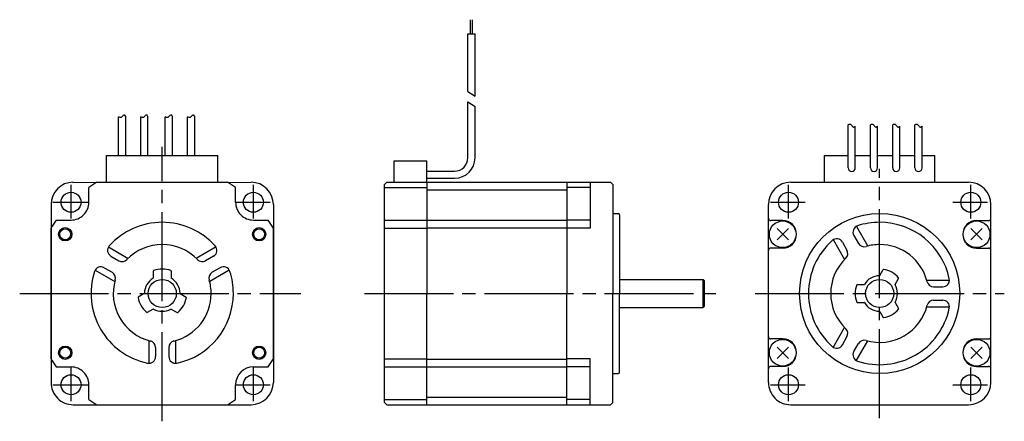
# Model space of a CAD drawing. Extents: x -193 to 28, y -29 to 62.
import ezdxf

# ---------------------------------------------------------------- set-up
doc = ezdxf.new("R2010")
doc.units = 0
doc.header["$MEASUREMENT"] = 0
doc.header["$PDSIZE"] = -0.5
doc.linetypes.add('CENTER', pattern=[27, 20, -2, 3, -2])
doc.layers.get('0').update_dxf_attribs({"linetype": 'CONTINUOUS'})

# ---------------------------------------------------------------- blocks, each defined once
blk = doc.blocks.new('A$C164903B8')
for p, q in [((-92, 58.37), (-92, 61.53)), ((-91.53, 58.37), (-91.53, 61.53)), ((-92.57, 45.41), (-92.57, 58.37)), ((-92.57, 58.37), (-90.97, 58.37)), ((-90.97, 44.37), (-90.97, 58.37)), ((-92.57, 45.41), (-90.97, 44.37)), ((-92.57, 30.5), (-92.57, 43.1)), ((-92.57, 43.1), (-90.97, 42.06)), ((-90.97, 30.5), (-90.97, 42.06)), ((-171.1, 31), (-171.1, 39.68)), ((-169.5, 31), (-169.5, 39.83)), ((-166.1, 31), (-166.1, 39.68)), ((-164.5, 31), (-164.5, 39.83)), ((-160.6, 31), (-160.6, 39.68)), ((-159, 31), (-159, 39.83)), ((-155.6, 31), (-155.6, 39.68)), ((-154, 31), (-154, 39.83)), ((-7.07, 28.23), (-7.07, 37.91)), ((-2.07, 28.23), (-2.07, 37.91)), ((2.93, 28.23), (2.93, 37.91)), ((7.93, 28.23), (7.93, 37.91)), ((-5.47, 28.23), (-5.47, 37.58)), ((-0.47, 28.23), (-0.47, 37.58)), ((4.53, 28.23), (4.53, 37.58)), ((9.53, 28.23), (9.53, 37.58)), ((-173.8, 31), (-148.79, 31)), ((-173.8, 25), (-173.8, 31)), ((-148.79, 25), (-148.79, 31)), ((-12.4, 25), (-12.4, 31)), ((-12.4, 31), (-7.07, 31)), ((-5.47, 31), (-2.07, 31)), ((-0.47, 31), (2.93, 31)), ((4.53, 31), (7.93, 31)), ((9.53, 31), (12.4, 31)), ((12.4, 25), (12.4, 31)), ((-109.13, 29.8), (-101.83, 29.8)), ((-109.13, 25), (-109.13, 29.8)), ((-101.83, 25), (-101.83, 29.8)), ((-101.83, 27.5), (-95.57, 27.5)), ((-181.42, 24.97), (-141.3, 25)), ((-176, 25), (-161.3, 25)), ((-161.3, 25), (-146.6, 25)), ((-110.8, 25), (-111.3, 24.5)), ((-111.3, -24.5), (-111.3, 24.5)), ((-110.8, 25), (-60.5, 25)), ((-101.83, 25.9), (-95.57, 25.9)), ((-101.83, 25), (-101.83, 0)), ((-70.32, 25), (-70.32, 0)), ((-65.06, 25), (-65.06, 14.7)), ((-60.5, 25), (-60, 24.5)), ((-60, 24.5), (-60, 0)), ((-20, 25), (20, 25)), ((-177.8, 20.5), (-177.8, 23.85)), ((-144.8, 20.5), (-144.8, 23.85)), ((-111.3, 23.85), (-101.83, 23.85)), ((-101.83, 23.32), (-70.32, 23.32)), ((-65.06, 23.85), (-70.32, 23.85)), ((-186.3, 20), (-186.3, -20)), ((-136.3, 20), (-136.3, -20)), ((-25, -20), (-25, 20)), ((25, -20), (25, 20)), ((-60, 18), (-58.76, 18)), ((-185.15, 16.5), (-181.8, 16.5)), ((-140.8, 16.5), (-137.45, 16.5)), ((-111.3, 16.5), (-101.83, 16.5)), ((-101.83, 16.5), (-70.32, 16.5)), ((-65.06, 16.5), (-70.32, 16.5)), ((-58.46, 17.7), (-58.46, 0)), ((-21.8, 16.4), (-24.5, 16.4)), ((21.8, 16.4), (24.5, 16.4)), ((-186.3, 0), (-186.3, 14.7)), ((-136.3, 0), (-136.3, 14.7)), ((-111.3, 14.7), (-101.83, 14.7)), ((-101.83, 14.79), (-70.32, 14.79)), ((-65.06, 14.7), (-70.32, 14.7)), ((-20.53, 12.03), (-23.07, 14.57)), ((-20.53, 14.57), (-23.07, 12.03)), ((-5.24, 15.08), (-2.69, 10.67)), ((20.53, 14.57), (23.07, 12.03)), ((20.53, 12.03), (23.07, 14.57)), ((-10.46, 12.11), (-7.89, 7.67)), ((-8.39, 11.54), (-7.37, 9.76)), ((-5.79, 13.04), (-4.77, 11.26)), ((-173.41, 10.46), (-168.97, 7.89)), ((-149.19, 10.46), (-153.63, 7.89)), ((-21.78, 10.2), (-24.5, 10.2)), ((21.78, 10.2), (24.5, 10.2)), ((-172.84, 8.39), (-171.06, 7.37)), ((-149.76, 8.39), (-151.54, 7.37)), ((-176.41, 5.26), (-171.97, 2.69)), ((-174.34, 5.79), (-172.56, 4.77)), ((-163.3, 5.05), (-163.3, 3.52)), ((-159.3, 5.05), (-159.3, 3.52)), ((-146.22, 5.24), (-150.63, 2.69)), ((-148.26, 5.79), (-150.04, 4.77)), ((0.03, 4.05), (0.8, 5.38)), ((-58.46, 3.17), (-39.7, 3.17)), ((-39.7, -3.18), (-39.7, 3.17)), ((-39.7, 3.17), (-39.4, 2.87)), ((-39.4, -2.87), (-39.4, 2.87)), ((3.49, 2.05), (4.26, 3.38)), ((10.58, 3), (15.72, 3)), ((-186.3, -14.7), (-186.3, 0)), ((-136.3, -14.7), (-136.3, 0)), ((-101.83, -25), (-101.83, 0)), ((-70.32, -25), (-70.32, 0)), ((-60, -24.5), (-60, 0)), ((-58.46, -17.7), (-58.46, 0)), ((-5.05, 2), (-3.52, 2)), ((12.13, 1.5), (14.19, 1.5)), ((-165.35, -0.03), (-166.68, -0.8)), ((-157.25, -0.03), (-155.92, -0.8)), ((-5.05, -2), (-3.52, -2)), ((3.49, -2.05), (4.26, -3.38)), ((12.13, -1.5), (14.19, -1.5)), ((-163.35, -3.49), (-164.68, -4.26)), ((-159.25, -3.49), (-157.92, -4.26)), ((-58.46, -3.18), (-39.7, -3.18)), ((-39.7, -3.18), (-39.4, -2.88)), ((0.03, -4.05), (0.8, -5.38)), ((10.58, -3), (15.72, -3)), ((-10.46, -12.11), (-7.89, -7.67)), ((-164.3, -10.58), (-164.3, -15.72)), ((-158.3, -10.58), (-158.3, -15.72)), ((-21.78, -10.2), (-24.5, -10.2)), ((-8.39, -11.54), (-7.37, -9.76)), ((-5.26, -15.11), (-2.69, -10.67)), ((21.78, -10.2), (24.5, -10.2)), ((-162.8, -12.13), (-162.8, -14.19)), ((-159.8, -12.13), (-159.8, -14.19)), ((-20.53, -14.57), (-23.07, -12.03)), ((-20.53, -12.03), (-23.07, -14.57)), ((-5.79, -13.04), (-4.77, -11.26)), ((20.53, -12.03), (23.07, -14.57)), ((20.53, -14.57), (23.07, -12.03)), ((-111.3, -14.7), (-101.83, -14.7)), ((-101.83, -14.79), (-70.32, -14.79)), ((-65.06, -14.7), (-70.32, -14.7)), ((-65.06, -25), (-65.06, -14.7)), ((-185.15, -16.5), (-181.8, -16.5)), ((-140.8, -16.5), (-137.45, -16.5)), ((-111.3, -16.5), (-101.83, -16.5)), ((-101.83, -16.5), (-70.32, -16.5)), ((-65.06, -16.5), (-70.32, -16.5)), ((-21.8, -16.4), (-24.5, -16.4)), ((21.8, -16.4), (24.5, -16.4)), ((-60, -18), (-58.76, -18)), ((-177.8, -23.85), (-177.8, -20.5)), ((-144.8, -23.85), (-144.8, -20.5)), ((-111.3, -23.85), (-101.83, -23.85)), ((-101.83, -23.32), (-70.32, -23.32)), ((-65.06, -23.85), (-70.32, -23.85)), ((-181.3, -25), (-141.3, -25)), ((-176, -25), (-161.3, -25)), ((-161.3, -25), (-146.6, -25)), ((-110.8, -25), (-111.3, -24.5)), ((-110.8, -25), (-60.5, -25)), ((-60.5, -25), (-60, -24.5)), ((-20, -25), (20, -25))]:
    blk.add_line(p, q)
at = {"linetype": 'CENTER'}
for p, q in [((-161.3, -28.72), (-161.3, 32.96)), ((0, -28.02), (0, 28.02)), ((-181.8, 16.84), (-181.8, 24.39)), ((-140.8, 16.84), (-140.8, 24.39)), ((-20.5, 16.84), (-20.5, 24.39)), ((20.5, 16.84), (20.5, 24.39)), ((-185.86, 20.5), (-178.04, 20.5)), ((-144.86, 20.5), (-137.04, 20.5)), ((-24.56, 20.5), (-16.75, 20.5)), ((16.44, 20.5), (24.25, 20.5)), ((-193.34, 0), (-130.1, 0)), ((-115.84, 0), (-36.76, 0)), ((-28.02, 0), (28.02, 0)), ((-181.8, -24.16), (-181.8, -16.61)), ((-140.8, -24.16), (-140.8, -16.61)), ((-20.5, -24.16), (-20.5, -16.61)), ((20.5, -24.16), (20.5, -16.61)), ((-185.86, -20.5), (-178.04, -20.5)), ((-144.86, -20.5), (-137.04, -20.5)), ((-24.56, -20.5), (-16.75, -20.5)), ((16.44, -20.5), (24.25, -20.5))]:
    blk.add_line(p, q, dxfattribs=at)
for points in [[(-7.07, 37.91), (-6.97, 37.97), (-6.86, 38.02), (-6.75, 38.04), (-6.65, 38.05), (-6.55, 38.02), (-6.4, 37.92), (-6.27, 37.77), (-6.15, 37.61), (-6.02, 37.47), (-5.88, 37.4), (-5.8, 37.4), (-5.72, 37.42), (-5.64, 37.46), (-5.56, 37.51), (-5.47, 37.58)], [(-2.07, 37.91), (-1.97, 37.97), (-1.86, 38.02), (-1.75, 38.04), (-1.65, 38.05), (-1.55, 38.02), (-1.4, 37.92), (-1.27, 37.77), (-1.15, 37.61), (-1.02, 37.47), (-0.88, 37.4), (-0.8, 37.4), (-0.72, 37.42), (-0.64, 37.46), (-0.56, 37.51), (-0.47, 37.58)], [(2.93, 37.91), (3.03, 37.97), (3.14, 38.02), (3.25, 38.04), (3.35, 38.05), (3.45, 38.02), (3.6, 37.92), (3.73, 37.77), (3.85, 37.61), (3.98, 37.47), (4.12, 37.4), (4.2, 37.4), (4.28, 37.42), (4.36, 37.46), (4.44, 37.51), (4.53, 37.58)], [(7.93, 37.91), (8.03, 37.97), (8.14, 38.02), (8.25, 38.04), (8.35, 38.05), (8.45, 38.02), (8.6, 37.92), (8.73, 37.77), (8.85, 37.61), (8.98, 37.47), (9.12, 37.4), (9.2, 37.4), (9.28, 37.42), (9.36, 37.46), (9.44, 37.51), (9.53, 37.58)]]:
    blk.add_lwpolyline(points)
for centre, radius in [((-181.8, 20.5), 2.25), ((-140.8, 20.5), 2.25), ((-20.5, 20.5), 2.25), ((20.5, 20.5), 2.25), ((0, 0), 18), ((-21.8, 13.3), 3), ((21.8, 13.3), 3), ((-183.1, 13.3), 1.5), ((-183.1, 13.3), 1.23), ((-139.5, 13.3), 1.5), ((-139.5, 13.3), 1.23), ((-161.3, 0), 3.17), ((0, 0), 3.17), ((-21.8, -13.3), 3), ((21.8, -13.3), 3), ((-183.1, -13.3), 1.5), ((-183.1, -13.3), 1.23), ((-139.5, -13.3), 1.5), ((-139.5, -13.3), 1.23), ((-181.8, -20.5), 2.25), ((-140.8, -20.5), 2.25), ((-20.5, -20.5), 2.25), ((20.5, -20.5), 2.25)]:
    blk.add_circle(centre, radius)
for centre, radius, start, end in [((-95.57, 30.5), 4.6, 270, 0), ((-95.57, 30.5), 3, 270, 0), ((-6.27, 28.23), 0.8, 179.9999, 359.9998), ((-1.27, 28.23), 0.8, 179.9999, 359.9998), ((3.73, 28.23), 0.8, 179.9999, 359.9998), ((8.73, 28.23), 0.8, 179.9999, 359.9998), ((-181.3, 20), 5, 90, 179.9999), ((-161.3, 0), 29, 120.4503, 124.6781), ((-161.3, 0), 29, 55.3219, 59.5497), ((-141.3, 20), 5, 0, 90), ((-20, 20), 5, 90, 179.9999), ((20, 20), 5, 0, 90), ((-181.8, 20.5), 4, 269.9998, 0), ((-140.8, 20.5), 4, 179.9999, 270), ((-58.76, 17.7), 0.3, 0, 90), ((-161.3, 0), 29, 145.3219, 149.5497), ((-161.3, 0), 16, 41.9403, 138.0595), ((-161.3, 0), 29, 30.4503, 34.6781), ((-24.5, 16.9), 0.5, 180, 270), ((-21.8, 13.3), 3.1, 270, 90), ((0, 0), 16, 90, 108.0592), ((0, 0), 16, 11.9406, 89.9999), ((21.8, 13.3), 3.1, 90, 270), ((24.5, 16.9), 0.5, 270, 0), ((-4.5, 13.79), 1.5, 108.0572, 210.0008), ((0, 0), 16, 131.9403, 228.0595), ((-9.69, 10.79), 1.5, 29.9993, 131.9392), ((-3.47, 12.01), 1.5, 210.0002, 286.1135), ((-172.09, 9.69), 1.5, 138.0607, 240.0007), ((-161.3, 0), 11, 43.8863, 136.1134), ((-150.51, 9.69), 1.5, 299.9993, 41.9392), ((-24.5, 9.7), 0.5, 90, 180), ((-8.67, 9.01), 1.5, 313.8879, 29.999), ((0, 0), 11, 90, 106.1134), ((0, 0), 11, 13.8866, 89.9999), ((24.5, 9.7), 0.5, 0, 90), ((-170.31, 8.67), 1.5, 240, 316.1135), ((-152.29, 8.67), 1.5, 223.8879, 299.999), ((0, 0), 11, 133.8863, 226.1134), ((-161.3, 0), 16, 161.9407, 258.0593), ((-175.09, 4.5), 1.5, 59.9988, 161.9428), ((-173.31, 3.47), 1.5, 343.886, 59.9996), ((-163.2, 5.05), 0.1, 110.6033, 180.0071), ((-161.3, 0), 5.5, 69.3993, 110.6006), ((-159.4, 5.05), 0.1, 359.9928, 69.3968), ((-149.29, 3.47), 1.5, 120.0002, 196.1135), ((-147.51, 4.5), 1.5, 18.0572, 120.0008), ((-161.3, 0), 16, 360, 18.0592), ((0.88, 5.33), 0.1, 80.6004, 150.0011), ((0, 0), 5.5, 39.3996, 80.6008), ((-161.3, 0), 11, 163.8865, 256.1133), ((-161.3, 0), 4, 120.8099, 179.1912), ((-163.4, 3.52), 0.1, 300.8216, 0.023), ((-159.2, 3.52), 0.1, 179.9768, 239.1782), ((-161.3, 0), 4, 0.8109, 59.1901), ((-161.3, 0), 11, 360, 16.1134), ((0, 0), 4, 90.8109, 149.1901), ((-0.06, 4.1), 0.1, 270.7947, 329.9915), ((4.17, 3.43), 0.1, 330.0002, 39.3989), ((12.13, 3), 1.5, 193.8866, 270), ((14.19, 3), 1.5, 270, 11.9406), ((-165.4, 0.06), 0.1, 299.9942, 359.1774), ((-157.2, 0.06), 0.1, 180.7947, 239.9915), ((0, 0), 5.5, 159.3993, 200.6006), ((-5.05, 1.9), 0.1, 89.9928, 159.3968), ((-3.52, 2.1), 0.1, 269.9768, 329.1782), ((3.58, 2), 0.1, 150.0002, 209.191), ((0, 0), 4, 330.8113, 29.1901), ((-166.63, -0.88), 0.1, 120.0001, 189.4014), ((-161.3, 0), 5.5, 189.4002, 230.6013), ((-161.3, 0), 11, 283.8866, 359.9999), ((-161.3, 0), 16, 281.9405, 359.9999), ((-161.3, 0), 5.5, 309.3996, 350.6008), ((-155.97, -0.88), 0.1, 350.6004, 60.0011), ((-5.05, -1.9), 0.1, 200.6033, 270.0071), ((-3.52, -2.1), 0.1, 30.8216, 90.023), ((0, 0), 4, 210.8099, 269.1912), ((3.58, -2), 0.1, 150.8112, 209.9987), ((12.13, -3), 1.5, 89.9999, 166.1134), ((14.19, -3), 1.5, 348.0593, 89.9999), ((-164.73, -4.17), 0.1, 230.5998, 299.9996), ((-163.3, -3.58), 0.1, 60.8112, 119.9987), ((-161.3, 0), 4, 240.8113, 299.1901), ((-159.3, -3.58), 0.1, 60.0002, 119.191), ((-157.87, -4.17), 0.1, 240.0002, 309.3989), ((0, 0), 16, 251.9407, 348.0593), ((0, 0), 11, 253.8865, 346.1133), ((-0.06, -4.1), 0.1, 29.9942, 89.1774), ((0, 0), 5.5, 279.4002, 320.6013), ((4.17, -3.43), 0.1, 320.5999, 29.9996), ((0.88, -5.33), 0.1, 210.0001, 279.4014), ((-8.67, -9.01), 1.5, 330, 46.1135), ((-164.3, -12.13), 1.5, 359.9999, 76.1134), ((-158.3, -12.13), 1.5, 103.8866, 180), ((-24.5, -9.7), 0.5, 180, 270), ((-21.8, -13.3), 3.1, 270, 90), ((-3.47, -12.01), 1.5, 73.886, 149.9996), ((21.8, -13.3), 3.1, 90, 270), ((24.5, -9.7), 0.5, 270, 0), ((-9.69, -10.79), 1.5, 228.0607, 330.0007), ((-4.5, -13.79), 1.5, 149.9988, 251.9428), ((-161.3, 0), 29, 210.4503, 214.6781), ((-164.3, -14.19), 1.5, 258.0593, 359.9999), ((-158.3, -14.19), 1.5, 180, 281.9405), ((-161.3, 0), 29, 325.3218, 329.5496), ((-181.8, -20.5), 4, 359.9998, 90), ((-140.8, -20.5), 4, 90, 180), ((-58.76, -17.7), 0.3, 270, 0), ((-24.5, -16.9), 0.5, 90, 180), ((24.5, -16.9), 0.5, 0, 90), ((-181.3, -20), 5, 179.9999, 270), ((-141.3, -20), 5, 270, 0), ((-20, -20), 5, 179.9999, 270), ((20, -20), 5, 270, 0), ((-161.3, 0), 29, 235.3219, 239.5497), ((-161.3, 0), 29, 300.4502, 304.678)]:
    blk.add_arc(centre, radius, start, end)
for points in [[(-169.5, 39.81), (-169.53, 40.04), (-170.06, 40.24), (-170.39, 39.48), (-170.94, 39.53), (-171.1, 39.68)], [(-164.5, 39.81), (-164.53, 40.04), (-165.06, 40.24), (-165.39, 39.48), (-165.94, 39.53), (-166.1, 39.68)], [(-159, 39.81), (-159.03, 40.04), (-159.56, 40.24), (-159.89, 39.48), (-160.44, 39.53), (-160.6, 39.68)], [(-154, 39.81), (-154.03, 40.04), (-154.56, 40.24), (-154.89, 39.48), (-155.44, 39.53), (-155.6, 39.68)]]:
    blk.add_open_spline(points, degree=3, knots=[0.344403, 0.344403, 0.344403, 0.344403, 1.155355, 2.16363, 2.869307, 2.869307, 2.869307, 2.869307])
blk.add_point((-161.3, 3.17))

msp = doc.modelspace()

# ---------------------------------------------------------------- block references
msp.add_blockref('A$C164903B8', (0, 0))

doc.saveas('drawing.dxf')
